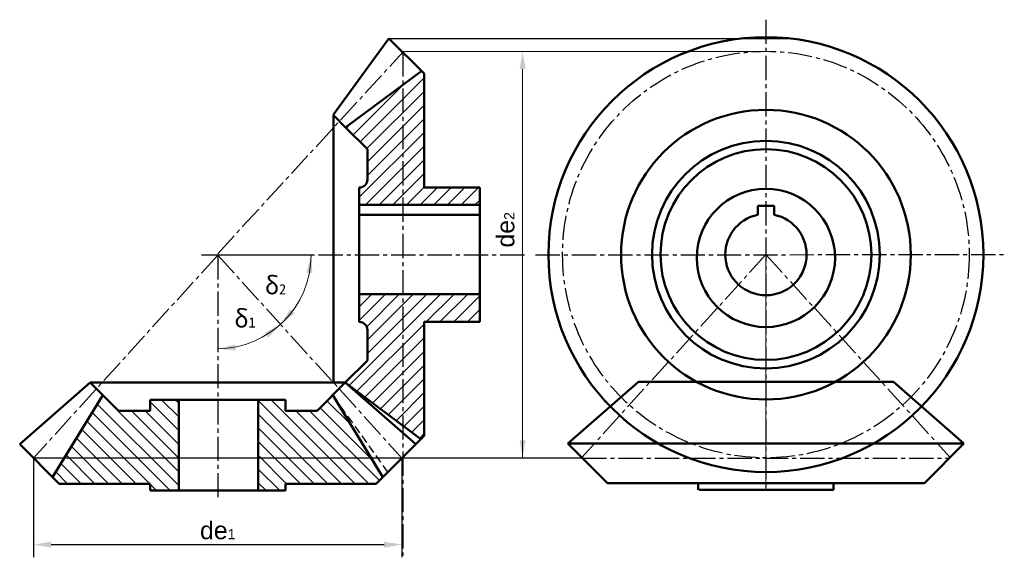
# Model space of a CAD drawing. Header units: millimetres. Extents: x 162 to 356, y 102 to 208.
import ezdxf

# ---------------------------------------------------------------- set-up
doc = ezdxf.new("R2010")
doc.units = ezdxf.units.MM
doc.header["$LTSCALE"] = 0.5
doc.linetypes.add('CENTER2', pattern=[28.575, 19.05, -3.175, 3.175, -3.175])
doc.linetypes.add('DASHED2', pattern=[9.525, 6.35, -3.175])
for name, color, linetype in [('xishixin', 7, 'Continuous'), ('尺寸层', 221, 'Continuous'), ('细实线层', 7, 'Continuous')]:
    doc.layers.add(name, color=color, linetype=linetype)
for name, color, linetype, lineweight in [('点画线层', 3, 'CENTER2', 25), ('粗实线层', 1, 'Continuous', 50), ('虚线层', 2, 'DASHED2', 25)]:
    doc.layers.add(name, color=color, linetype=linetype, lineweight=lineweight)
doc.styles.add('工程字体（斜）', font='gbeitc.shx', dxfattribs={"bigfont": 'gbcbig.shx'})
doc.styles.add('工程斜体', font='gbeitc.shx', dxfattribs={"bigfont": 'gbcbig.shx'})
doc.dimstyles.new('gb35', dxfattribs={"dimtxt": 3.5, "dimasz": 3.5, "dimexe": 2.5, "dimexo": 0, "dimgap": 1, "dimtad": 1, "dimdsep": 46, "dimtxsty": '工程字体（斜）', "dimcen": 0, "dimadec": 0, "dimazin": 0, "dimtfac": 1, "dimtmove": 0, "dimatfit": 3, "dimfxl": 0, "dimarcsym": 0})

# ---------------------------------------------------------------- blocks, each defined once
blk = doc.blocks.new('*D15')
at = {"layer": 'Defpoints', "color": 0, "ltscale": 0.5}
for p in [(165.21, 121.42), (237.7, 121.42), (237.7, 104.39)]:
    blk.add_point(p, dxfattribs=at)
at = {"layer": '尺寸层', "color": 0, "lineweight": -2, "ltscale": 0.5}
for p, q in [((165.21, 121.42), (165.21, 101.89)), ((237.7, 121.42), (237.7, 101.89)), ((168.71, 104.39), (234.2, 104.39))]:
    blk.add_line(p, q, dxfattribs=at)
at = {"layer": '尺寸层', "color": 0, "ltscale": 0.5}
for points in [[(168.71, 104.97), (168.71, 103.8), (165.21, 104.39)], [(234.2, 104.97), (234.2, 103.8), (237.7, 104.39)]]:
    blk.add_solid(points, dxfattribs=at)
at = {"layer": '尺寸层', "color": 0, "lineweight": 0, "ltscale": 0.5, "insert": (201.46, 107.17), "char_height": 3.5, "attachment_point": 5, "style": '工程斜体'}
blk.add_mtext('{\\fArial|b0|i0|c0|p32;de\\H0.5714x;1}', dxfattribs=at)

msp = doc.modelspace()

# ---------------------------------------------------------------- hatches: boundary and pattern name
at = {"lineweight": 0, "ltscale": 0.5}
h = msp.add_hatch(dxfattribs=at)
h.set_pattern_fill('ANSI31', scale=0.6, style=0)
h.paths.add_polyline_path([(237.864, 194.848), (226.616, 186.49), (230.904, 182.202), (230.904, 176.253, -0.4142136), (229.304, 174.653), (229.304, 171.246), (237.864, 171.246)])
h.paths.add_polyline_path([(242.065, 197.063), (241.545, 197.583), (237.864, 194.848), (237.864, 171.246), (253.018, 171.246), (253.018, 174.653), (242.065, 174.653)])
h.paths.add_polyline_path([(237.864, 153.668), (229.304, 153.668), (229.304, 152.868), (229.304, 148.194, -0.4142136), (230.904, 146.594), (230.904, 140.645), (226.542, 136.283), (237.864, 127.766)])
h.paths.add_polyline_path([(253.018, 153.668), (237.864, 153.668), (237.864, 127.766), (241.392, 125.112), (242.065, 125.784), (242.065, 148.194), (253.018, 148.194)])
h = msp.add_hatch(dxfattribs=at)
h.set_pattern_fill('ANSI31', scale=0.6, angle=90, style=0)
h.paths.add_polyline_path([(193.788, 121.421), (171.269, 121.421), (168.971, 117.661), (170.274, 116.358), (188.14, 116.358), (188.14, 115.019), (193.788, 115.019)])
h.paths.add_polyline_path([(193.788, 132.878), (188.137, 132.878), (188.137, 130.741), (181.913, 130.741), (178.842, 133.812), (171.269, 121.421), (193.788, 121.421)])
h.paths.add_polyline_path([(224.071, 133.812), (220.999, 130.741), (214.776, 130.741), (214.776, 132.878), (209.414, 132.878), (209.414, 121.421), (231.644, 121.421)])
h.paths.add_polyline_path([(231.644, 121.421), (209.414, 121.421), (209.414, 115.019), (214.773, 115.019), (214.773, 116.358), (232.638, 116.358), (233.942, 117.661)])

# ---------------------------------------------------------------- linework, layer by layer
at = {"color": 7, "lineweight": 0, "ltscale": 0.5}
for p, q in [((263.889, 201.453), (258.94, 201.453)), ((263.889, 121.421), (258.94, 121.421))]:
    msp.add_line(p, q, dxfattribs=at)
at = {"layer": 'xishixin', "color": 7, "lineweight": 0, "ltscale": 0.5}
msp.add_line((309.309, 161.461), (309.309, 115.143), dxfattribs=at)
at = {"layer": '尺寸层', "color": 7, "lineweight": 0, "ltscale": 0.5}
for p, q in [((261.44, 197.953), (261.44, 121.421)), ((261.44, 124.921), (261.44, 158.687))]:
    msp.add_line(p, q, dxfattribs=at)
msp.add_arc((201.456, 161.336), 18.374, 270, 0, dxfattribs=at)
for points in [[(260.857, 197.953), (262.023, 197.953), (261.44, 201.453)], [(218.917, 157.908), (220.078, 157.796), (219.831, 161.336)], [(216.595, 149.93), (215.732, 150.715), (213.809, 147.733)], [(210.689, 146.068), (211.388, 145.134), (213.841, 147.697)], [(204.983, 142.566), (204.92, 143.731), (201.456, 142.962)], [(260.857, 124.921), (262.023, 124.921), (261.44, 121.421)]]:
    msp.add_solid(points, dxfattribs=at)
at = {"layer": '点画线层', "color": 7, "ltscale": 0.5}
for p, q in [((309.309, 207.685), (309.309, 115.233)), ((201.457, 161.638), (237.936, 201.34)), ((237.864, 201.263), (237.864, 102.227)), ((201.456, 161.336), (165.212, 121.421)), ((201.456, 161.336), (201.456, 113.019)), ((201.456, 161.336), (237.701, 121.421)), ((261.786, 161.336), (219.996, 161.336)), ((263.977, 161.425), (356.208, 161.458)), ((309.309, 161.461), (273.064, 121.546)), ((309.309, 161.461), (345.554, 121.546)), ((273.189, 121.421), (345.429, 121.421))]:
    msp.add_line(p, q, dxfattribs=at)
msp.add_circle((309.309, 161.461), 40, dxfattribs=at)
at = {"layer": '粗实线层', "color": 7, "ltscale": 0.5}
for p, q in [((235.127, 204), (224.242, 189.02)), ((235.127, 204), (242.065, 197.063)), ((226.689, 186.544), (241.605, 197.628)), ((242.065, 197.063), (242.065, 174.653)), ((224.242, 189.02), (224.242, 136.244)), ((226.542, 186.564), (224.242, 188.864)), ((226.542, 186.564), (230.904, 182.202)), ((226.542, 186.564), (230.904, 182.202)), ((230.904, 182.202), (230.904, 176.253)), ((230.904, 176.253), (230.904, 182.202)), ((229.304, 174.653), (229.304, 171.246)), ((229.304, 174.653), (229.304, 170.093)), ((229.304, 174.653), (229.304, 174.653)), ((253.018, 174.653), (242.065, 174.653)), ((253.018, 174.653), (242.065, 174.653)), ((253.018, 174.653), (253.018, 148.194)), ((229.304, 171.246), (230.904, 171.246)), ((229.304, 171.246), (230.904, 171.246)), ((253.018, 171.246), (229.304, 171.246)), ((230.904, 171.246), (237.704, 171.246)), ((237.704, 171.246), (253.018, 171.246)), ((307.709, 171.061), (310.909, 171.061)), ((307.709, 169.299), (307.709, 171.061)), ((310.909, 171.061), (310.909, 169.299)), ((229.304, 170.093), (229.304, 152.868)), ((253.018, 169.293), (229.304, 169.293)), ((272.282, 161.424), (272.282, 161.424)), ((253.018, 153.668), (229.304, 153.668)), ((253.018, 153.668), (237.704, 153.668)), ((229.304, 152.868), (229.304, 148.194)), ((229.304, 148.194), (229.304, 148.194)), ((242.065, 125.784), (242.065, 148.194)), ((253.018, 148.194), (242.065, 148.194)), ((230.904, 146.594), (230.904, 140.645)), ((226.542, 136.283), (230.904, 140.645)), ((162.494, 124.139), (176.371, 136.283)), ((226.542, 136.283), (176.371, 136.283)), ((176.371, 136.283), (181.913, 130.741)), ((184.524, 136.283), (184.524, 136.283)), ((210.983, 136.283), (210.983, 136.283)), ((226.542, 136.283), (220.999, 130.741)), ((240.419, 124.139), (226.542, 136.283)), ((226.542, 136.283), (241.392, 125.112)), ((270.346, 124.263), (284.224, 136.407)), ((334.394, 136.407), (284.224, 136.407)), ((318.835, 136.407), (318.835, 136.407)), ((348.272, 124.263), (334.394, 136.407)), ((178.842, 133.812), (168.971, 117.661)), ((224.071, 133.812), (233.942, 117.661)), ((214.776, 132.878), (188.137, 132.878)), ((188.137, 130.741), (188.137, 132.878)), ((193.788, 115.019), (193.788, 132.878)), ((209.414, 115.019), (209.414, 132.878)), ((214.776, 130.741), (214.776, 132.878)), ((181.913, 130.741), (188.137, 130.741)), ((220.999, 130.741), (214.776, 130.741)), ((170.274, 116.358), (162.494, 124.139)), ((232.638, 116.358), (242.065, 125.784)), ((278.127, 116.483), (270.346, 124.263)), ((270.346, 124.263), (348.272, 124.263)), ((340.491, 116.483), (348.272, 124.263)), ((188.14, 116.358), (170.274, 116.358)), ((188.14, 115.019), (188.14, 116.358)), ((214.773, 115.019), (214.773, 116.358)), ((214.773, 116.358), (232.638, 116.358)), ((309.309, 116.483), (278.127, 116.483)), ((295.992, 115.143), (295.992, 116.483)), ((309.309, 116.483), (340.491, 116.483)), ((322.626, 115.143), (322.626, 116.483)), ((188.14, 115.019), (214.773, 115.019)), ((296.167, 115.143), (322.626, 115.143))]:
    msp.add_line(p, q, dxfattribs=at)
for centre, radius in [((309.309, 161.461), 42.788), ((309.309, 161.441), 28.499), ((309.309, 161.461), 22.4), ((309.309, 161.461), 20.741), ((309.309, 160.802), 13.6)]:
    msp.add_circle(centre, radius, dxfattribs=at)
for centre, radius, start, end in [((229.304, 176.253), 1.6, 270, 0), ((229.304, 176.253), 1.6, 270, 0), ((309.309, 161.461), 8, 101.53696, 78.46304), ((229.304, 146.594), 1.6, 360, 90)]:
    msp.add_arc(centre, radius, start, end, dxfattribs=at)
at = {"layer": '细实线层', "color": 7, "ltscale": 0.5}
for p, q in [((235.127, 204), (313.915, 204)), ((237.678, 201.449), (309.303, 201.461)), ((219.996, 161.336), (198.291, 161.336)), ((273.189, 121.421), (165.212, 121.421))]:
    msp.add_line(p, q, dxfattribs=at)
at = {"layer": '虚线层', "color": 7, "ltscale": 0.5}
msp.add_line((234.953, 118.673), (224.08, 133.821), dxfattribs=at)

# ---------------------------------------------------------------- texts
at = {"color": 7, "lineweight": 0, "ltscale": 0.5, "insert": (256.311, 162.841), "char_height": 3.5, "width": 18.69428, "attachment_point": 1, "rotation": 90, "style": '工程斜体'}
msp.add_mtext('{\\fArial|b0|i0|c0|p32;de\\H0.5714x;2}', dxfattribs=at)
at = {"layer": '尺寸层', "color": 7, "lineweight": 0, "ltscale": 0.5, "char_height": 3.5, "width": 5.99045, "attachment_point": 1, "style": '工程斜体'}
for s, insert in [('{\\fFangSong_GB2312|b0|i0|c134|p48;δ\\H0.5714x;2}', (210.714, 157.15)), ('{\\fFangSong_GB2312|b0|i0|c134|p48;δ\\H0.5714x;1}', (204.699, 150.61))]:
    msp.add_mtext(s, dxfattribs=dict(at, insert=insert))

# ---------------------------------------------------------------- dimensions: what is measured, and where the dimension line sits
at = {"layer": '尺寸层', "color": 7, "lineweight": 0, "ltscale": 0.5}
dim = msp.add_linear_dim(base=(237.701, 104.387), p1=(165.212, 121.421), p2=(237.701, 121.421), text='{\\fArial|b0|i0|c0|p32;de\\H0.5714x;1}', dimstyle='gb35', override={"dimtxsty": '工程斜体'}, dxfattribs=at)
dim.commit()
dim.dimension.update_dxf_attribs({"geometry": '*D15', "text_midpoint": (201.456, 107.166)})

doc.saveas('drawing.dxf')
